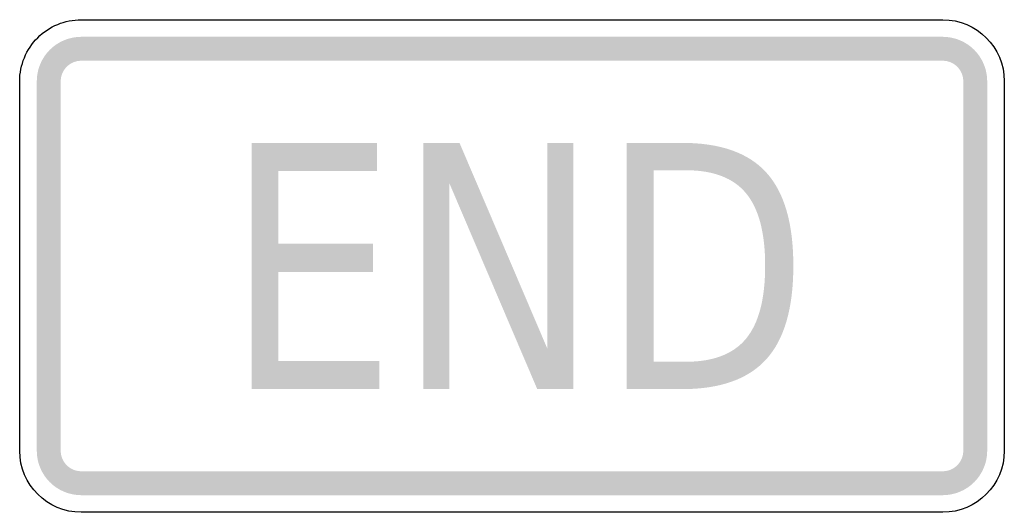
# Model space of a CAD drawing. Header units: inches. Extents: x -0.5 to 0.5, y -0.25 to 0.25.
import ezdxf

# ---------------------------------------------------------------- set-up
doc = ezdxf.new("R2010")
doc.units = ezdxf.units.IN
doc.header["$MEASUREMENT"] = 0

msp = doc.modelspace()

# ---------------------------------------------------------------- hatches: boundary and pattern name
for points in [[(-0.4375, 0.23264), (-0.44192, 0.23242), (-0.44631, 0.23177), (-0.4506, 0.23069), (-0.45477, 0.2292), (-0.45878, 0.22731), (-0.46258, 0.22503), (-0.46614, 0.22239), (-0.46942, 0.21942), (-0.47239, 0.21613), (-0.47503, 0.21258), (-0.47731, 0.20878), (-0.4792, 0.20477), (-0.4807, 0.2006), (-0.48177, 0.1963), (-0.48242, 0.19192), (-0.48264, 0.1875), (-0.45833, 0.1875), (-0.45823, 0.18954), (-0.45793, 0.19156), (-0.45744, 0.19355), (-0.45675, 0.19547), (-0.45587, 0.19732), (-0.45482, 0.19907), (-0.4536, 0.20071), (-0.45223, 0.20223), (-0.45072, 0.2036), (-0.44907, 0.20482), (-0.44732, 0.20587), (-0.44547, 0.20675), (-0.44355, 0.20743), (-0.44156, 0.20793), (-0.43954, 0.20823), (-0.4375, 0.20833), (-0.4375, 0.23264)], [(-0.4375, 0.20833), (0.4375, 0.20833), (0.4375, 0.23264), (-0.4375, 0.23264), (-0.4375, 0.20833)], [(0.48264, 0.1875), (0.48242, 0.19192), (0.48177, 0.1963), (0.4807, 0.2006), (0.4792, 0.20477), (0.47731, 0.20878), (0.47503, 0.21258), (0.47239, 0.21613), (0.46942, 0.21942), (0.46614, 0.22239), (0.46258, 0.22503), (0.45878, 0.22731), (0.45477, 0.2292), (0.4506, 0.23069), (0.44631, 0.23177), (0.44192, 0.23242), (0.4375, 0.23264), (0.4375, 0.20833), (0.43954, 0.20823), (0.44156, 0.20793), (0.44355, 0.20743), (0.44547, 0.20675), (0.44732, 0.20587), (0.44907, 0.20482), (0.45072, 0.2036), (0.45223, 0.20223), (0.4536, 0.20071), (0.45482, 0.19907), (0.45587, 0.19732), (0.45675, 0.19547), (0.45744, 0.19355), (0.45793, 0.19156), (0.45823, 0.18954), (0.45833, 0.1875), (0.48264, 0.1875)], [(-0.45833, -0.1875), (-0.45833, 0.1875), (-0.48264, 0.1875), (-0.48264, -0.1875), (-0.45833, -0.1875)], [(0.45833, 0.1875), (0.45833, -0.1875), (0.48264, -0.1875), (0.48264, 0.1875), (0.45833, 0.1875)], [(-0.26454, 0.125), (-0.13727, 0.125), (-0.13727, 0.09653), (-0.23725, 0.09653), (-0.23725, 0.02252), (-0.14132, 0.02252), (-0.14132, -0.00594), (-0.23725, -0.00594), (-0.23725, -0.09653), (-0.13472, -0.09653), (-0.13472, -0.125), (-0.26454, -0.125), (-0.26454, 0.125)], [(-0.09005, 0.125), (-0.05333, 0.125), (0.03601, -0.08414), (0.03601, 0.125), (0.06239, 0.125), (0.06239, -0.125), (0.02567, -0.125), (-0.06367, 0.08414), (-0.06367, -0.125), (-0.09005, -0.125), (-0.09005, 0.125)], [(-0.48264, -0.1875), (-0.48242, -0.19192), (-0.48177, -0.19631), (-0.4807, -0.2006), (-0.4792, -0.20477), (-0.47731, -0.20878), (-0.47503, -0.21258), (-0.47239, -0.21614), (-0.46942, -0.21942), (-0.46614, -0.22239), (-0.46258, -0.22503), (-0.45878, -0.22731), (-0.45477, -0.2292), (-0.4506, -0.2307), (-0.44631, -0.23177), (-0.44192, -0.23242), (-0.4375, -0.23264), (-0.4375, -0.20833), (-0.43954, -0.20823), (-0.44156, -0.20793), (-0.44355, -0.20744), (-0.44547, -0.20675), (-0.44732, -0.20587), (-0.44907, -0.20482), (-0.45072, -0.2036), (-0.45223, -0.20223), (-0.4536, -0.20072), (-0.45482, -0.19907), (-0.45587, -0.19732), (-0.45675, -0.19547), (-0.45744, -0.19355), (-0.45793, -0.19156), (-0.45823, -0.18954), (-0.45833, -0.1875), (-0.48264, -0.1875)], [(0.4375, -0.23264), (0.44192, -0.23242), (0.44631, -0.23177), (0.4506, -0.2307), (0.45477, -0.2292), (0.45878, -0.22731), (0.46258, -0.22503), (0.46614, -0.22239), (0.46942, -0.21942), (0.47239, -0.21614), (0.47503, -0.21258), (0.47731, -0.20878), (0.4792, -0.20477), (0.4807, -0.2006), (0.48177, -0.19631), (0.48242, -0.19192), (0.48264, -0.1875), (0.45833, -0.1875), (0.45823, -0.18954), (0.45793, -0.19156), (0.45744, -0.19355), (0.45675, -0.19547), (0.45587, -0.19732), (0.45482, -0.19907), (0.4536, -0.20072), (0.45223, -0.20223), (0.45072, -0.2036), (0.44907, -0.20482), (0.44732, -0.20587), (0.44547, -0.20675), (0.44355, -0.20744), (0.44156, -0.20793), (0.43954, -0.20823), (0.4375, -0.20833), (0.4375, -0.23264)], [(0.4375, -0.20833), (-0.4375, -0.20833), (-0.4375, -0.23264), (0.4375, -0.23264), (0.4375, -0.20833)]]:
    msp.add_hatch(color=7).paths.add_polyline_path(points)
h = msp.add_hatch(color=7)
edge = h.paths.add_edge_path()
edge.add_line((0.11651, 0.125), (0.17242, 0.125))
edge.add_spline(control_points=[(0.17242, 0.125), (0.21149, 0.125), (0.24015, 0.11493), (0.25839, 0.09478), (0.27663, 0.07463), (0.28574, 0.04312), (0.28574, 0.00025), (0.28574, -0.04284), (0.27658, -0.07449), (0.25824, -0.09469), (0.2399, -0.1149), (0.21129, -0.125), (0.17242, -0.125)], knot_values=[0, 0, 0, 0, 1, 1, 1, 2, 2, 2, 3, 3, 3, 4, 4, 4, 4], degree=3, periodic=0)
edge.add_line((0.17242, -0.125), (0.11651, -0.125))
edge.add_line((0.11651, -0.125), (0.11651, 0.125))
edge = h.paths.add_edge_path(flags=0)
edge.add_line((0.14379, 0.0972), (0.14379, -0.0972))
edge.add_line((0.14379, -0.0972), (0.17662, -0.0972))
edge.add_spline(control_points=[(0.17662, -0.0972), (0.2044, -0.0972), (0.22476, -0.08939), (0.2377, -0.07376), (0.25064, -0.05813), (0.25711, -0.03346), (0.25711, 0.00025), (0.25711, 0.03374), (0.25064, 0.05827), (0.2377, 0.07384), (0.22476, 0.08942), (0.2044, 0.0972), (0.17662, 0.0972)], knot_values=[0, 0, 0, 0, 1, 1, 1, 2, 2, 2, 3, 3, 3, 4, 4, 4, 4], degree=3, periodic=0)
edge.add_line((0.17662, 0.0972), (0.14379, 0.0972))

# ---------------------------------------------------------------- linework, layer by layer
at = {"color": 7}
for points in [[(-0.4375, 0.25), (0.4375, 0.25)], [(-0.5, -0.1875), (-0.5, 0.1875)], [(0.5, 0.1875), (0.5, -0.1875)], [(0.4375, -0.25), (-0.4375, -0.25)]]:
    msp.add_lwpolyline(points, dxfattribs=at)
msp.add_open_spline([(-0.5, 0.1875), (-0.5, 0.20407), (-0.49342, 0.21997), (-0.48169, 0.23169), (-0.46997, 0.24341), (-0.45408, 0.25), (-0.4375, 0.25)], degree=3, knots=[0, 0, 0, 0, 1, 1, 1, 2, 2, 2, 2], dxfattribs=at)
for points in [[(0.4375, 0.25), (0.47202, 0.25), (0.5, 0.22202), (0.5, 0.1875)], [(-0.4375, -0.25), (-0.47202, -0.25), (-0.5, -0.22202), (-0.5, -0.1875)], [(0.5, -0.1875), (0.5, -0.22202), (0.47202, -0.25), (0.4375, -0.25)]]:
    msp.add_open_spline(points, degree=3, dxfattribs=at)

doc.saveas('drawing.dxf')
